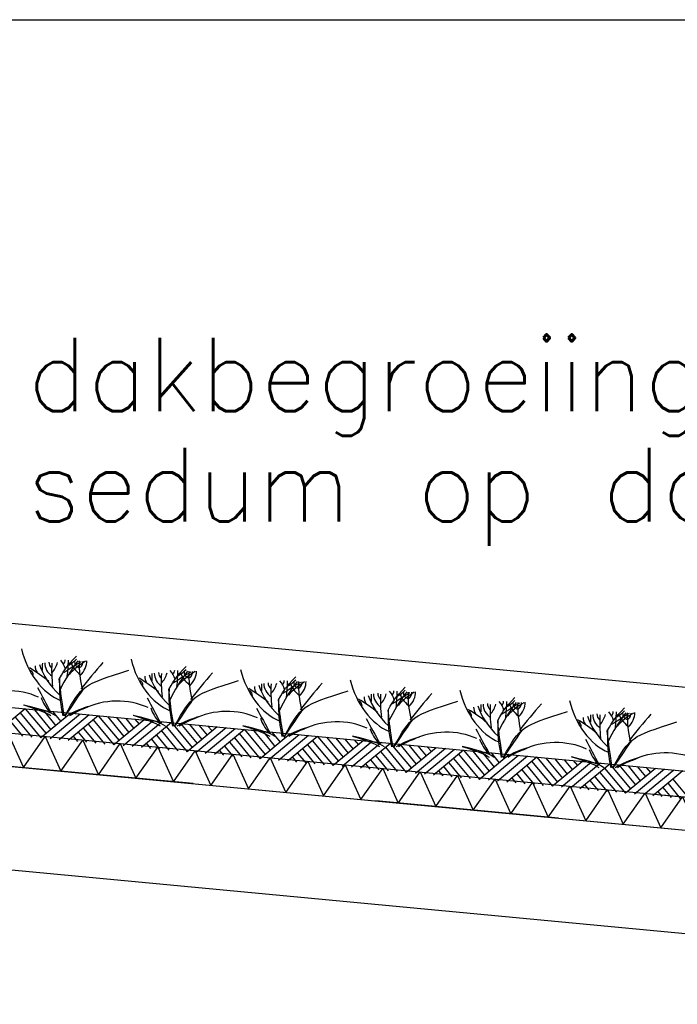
# Model space of a CAD drawing. Extents: x -18628 to 99585, y 127200 to 154480.
# Tile 6 of 59: x -6429 to -4637, y 147283 to 149965. Entities that reach past the tile are written whole.
import ezdxf
from ezdxf.enums import TextEntityAlignment as Align

# ---------------------------------------------------------------- set-up
doc = ezdxf.new("R2010")
doc.units = 0
doc.header["$LTSCALE"] = 1000
doc.header["$MEASUREMENT"] = 0
doc.linetypes.add('DASHDOT', pattern=[1, 0.5, -0.25, 0, -0.25])
doc.linetypes.add('DASHED', pattern=[0.75, 0.5, -0.25])
for name, color, linetype in [('B02', 7, 'CONTINUOUS'), ('B03', 7, 'CONTINUOUS'), ('B06', 7, 'CONTINUOUS'), ('B20', 7, 'CONTINUOUS')]:
    doc.layers.add(name, color=color, linetype=linetype)
doc.styles.add('TXT', font='txt.shx')

msp = doc.modelspace()

# ---------------------------------------------------------------- linework, layer by layer
at = {"layer": 'B02', "color": 5, "linetype": 'DASHDOT'}
msp.add_line((99585, 137916), (-15956, 148828), dxfattribs=at)
at = {"layer": 'B03', "color": 5, "linetype": 'Continuous'}
for p, q in [((58068, 142220.9), (-9164.9, 148576)), ((-6413.4, 148087.4), (-6495.2, 148019.8)), ((-6413.4, 148087.4), (-6356.6, 148019.8)), ((-6388.6, 148085), (-6343.5, 148030.6)), ((-6363.7, 148082.7), (-6330.4, 148041.4)), ((-6440.7, 148064.9), (-6395.6, 148010.4)), ((-6427.5, 148076.7), (-6370.7, 148008)), ((-6289, 148075.6), (-6370.7, 148008)), ((-6264.1, 148073.3), (-6345.8, 148005.7)), ((-6338.8, 148080.4), (-6316.2, 148053.1)), ((-6239.2, 148071), (-6320.9, 148003.3)), ((-6313.9, 148078), (-6302.1, 148064.8)), ((-6214.3, 148068.6), (-6296.1, 148001)), ((-6228.4, 148057.9), (-6171.6, 147989.2)), ((-6214.3, 148068.6), (-6157.4, 148001)), ((-6189.4, 148066.2), (-6144.4, 148011.8)), ((-6089.9, 148056.8), (-6171.6, 147989.2)), ((-6164.6, 148063.9), (-6131.3, 148022.6)), ((-6139.7, 148061.5), (-6117.1, 148034.3)), ((-6114.8, 148059.2), (-6103, 148046)), ((-6453.9, 148053), (-6420.5, 148012.7)), ((-6254.8, 148034.2), (-6221.4, 147993.9)), ((-6241.6, 148046.1), (-6196.5, 147991.6)), ((-6065, 148054.5), (-6146.7, 147986.9)), ((-6040.1, 148052.1), (-6121.8, 147984.5)), ((-6015.2, 148049.8), (-6096.9, 147982.2)), ((-6029.3, 148039.1), (-5972.5, 147970.4)), ((-6015.2, 148049.8), (-5958.3, 147982.1)), ((-5990.3, 148047.4), (-5945.3, 147993)), ((-5890.8, 148038), (-5972.5, 147970.4)), ((-5965.4, 148045.1), (-5932.2, 148003.8)), ((-5865.9, 148035.7), (-5947.6, 147968.1)), ((-5940.6, 148042.7), (-5918, 148015.5)), ((-5841, 148033.3), (-5922.7, 147965.7)), ((-5915.7, 148040.4), (-5903.9, 148027.2)), ((-5816.1, 148031), (-5897.8, 147963.4)), ((-5816.1, 148031), (-5759.2, 147963.3)), ((-5791.2, 148028.6), (-5746.1, 147974.2)), ((-6282.9, 148012.8), (-6271.2, 147998.6)), ((-6268.8, 148023.5), (-6246.3, 147996.3)), ((-6069.7, 148004.7), (-6047.2, 147977.5)), ((-6055.6, 148015.4), (-6022.3, 147975.1)), ((-6042.5, 148027.2), (-5997.4, 147972.8)), ((-5843.4, 148008.5), (-5798.3, 147954)), ((-5830.2, 148020.3), (-5773.4, 147951.6)), ((-5691.7, 148019.2), (-5773.4, 147951.6)), ((-5766.3, 148026.3), (-5733.1, 147985)), ((-5666.8, 148016.9), (-5748.5, 147949.3)), ((-5741.4, 148023.9), (-5718.9, 147996.7)), ((-5641.9, 148014.5), (-5723.6, 147946.9)), ((-5716.6, 148021.6), (-5704.7, 148008.4)), ((-5617, 148012.2), (-5698.7, 147944.6)), ((-5631.1, 148001.5), (-5574.3, 147932.8)), ((-5617, 148012.2), (-5560.1, 147944.5)), ((-5592.1, 148009.8), (-5547, 147955.4)), ((-5567.2, 148007.5), (-5533.9, 147966.2)), ((-5542.3, 148005.1), (-5519.8, 147977.9)), ((-5517.4, 148002.8), (-5505.6, 147989.6)), ((-6083.8, 147994), (-6072.1, 147979.8)), ((-5884.7, 147975.2), (-5872.9, 147961)), ((-5870.6, 147985.9), (-5848.1, 147958.7)), ((-5856.5, 147996.6), (-5823.2, 147956.3)), ((-5657.4, 147977.8), (-5624.1, 147937.5)), ((-5644.2, 147989.6), (-5599.2, 147935.2)), ((-5492.6, 148000.4), (-5574.3, 147932.8)), ((-5467.7, 147998.1), (-5549.4, 147930.5)), ((-5442.8, 147995.7), (-5524.5, 147928.1)), ((-5417.9, 147993.4), (-5499.6, 147925.8)), ((-5431.9, 147982.6), (-5375.2, 147914)), ((-5417.9, 147993.4), (-5361, 147925.7)), ((-5393, 147991), (-5347.9, 147936.5)), ((-5293.4, 147981.6), (-5375.2, 147914)), ((-5368.1, 147988.7), (-5334.8, 147947.4)), ((-5268.6, 147979.3), (-5350.3, 147911.7)), ((-5343.2, 147986.3), (-5320.7, 147959.1)), ((-5243.7, 147976.9), (-5325.4, 147909.3)), ((-5318.3, 147984), (-5306.5, 147970.8)), ((-5218.8, 147974.6), (-5300.5, 147907)), ((-5218.8, 147974.6), (-5161.9, 147906.9)), ((-5685.6, 147956.4), (-5673.8, 147942.2)), ((-5671.5, 147967.1), (-5648.9, 147939.9)), ((-5472.4, 147948.3), (-5449.8, 147921.1)), ((-5458.3, 147959), (-5424.9, 147918.7)), ((-5445.1, 147970.8), (-5400, 147916.4)), ((-5246, 147952), (-5200.9, 147897.6)), ((-5232.8, 147963.9), (-5176, 147895.2)), ((-5193.9, 147972.2), (-5148.8, 147917.7)), ((-5094.3, 147962.8), (-5176, 147895.2)), ((-5169, 147969.9), (-5135.7, 147928.6)), ((-5069.4, 147960.5), (-5151.2, 147892.9)), ((-5144.1, 147967.5), (-5121.6, 147940.3)), ((-5044.5, 147958.1), (-5126.3, 147890.5)), ((-5119.2, 147965.2), (-5107.4, 147952)), ((-5019.7, 147955.8), (-5101.4, 147888.1)), ((-5019.7, 147955.8), (-4962.8, 147888.1)), ((-4994.8, 147953.4), (-4949.7, 147898.9)), ((-4969.9, 147951.1), (-4936.6, 147909.8)), ((-4945, 147948.7), (-4922.4, 147921.5)), ((-5486.4, 147937.6), (-5474.7, 147923.4)), ((-5273.2, 147929.5), (-5250.7, 147902.3)), ((-5259.2, 147940.2), (-5225.8, 147899.9)), ((-5060.1, 147921.4), (-5026.7, 147881.1)), ((-5046.9, 147933.2), (-5001.8, 147878.8)), ((-5033.7, 147945), (-4976.9, 147876.4)), ((-4895.2, 147944), (-4976.9, 147876.4)), ((-4870.3, 147941.7), (-4952, 147874)), ((-4845.4, 147939.3), (-4927.2, 147871.7)), ((-4920.1, 147946.4), (-4908.3, 147933.2)), ((-4820.5, 147937), (-4902.3, 147869.4)), ((-4834.6, 147926.2), (-4777.8, 147857.6)), ((-4820.5, 147937), (-4763.7, 147869.3)), ((-4795.7, 147934.6), (-4750.6, 147880.1)), ((-4696.1, 147925.2), (-4777.8, 147857.6)), ((-4770.8, 147932.3), (-4737.5, 147891)), ((-4671.2, 147922.9), (-4752.9, 147855.2)), ((-4745.9, 147929.9), (-4723.3, 147902.7)), ((-4721, 147927.6), (-4709.2, 147914.4)), ((-5287.3, 147918.8), (-5275.6, 147904.6)), ((-5088.2, 147900), (-5076.5, 147885.8)), ((-5074.1, 147910.7), (-5051.6, 147883.5)), ((-4860.9, 147902.6), (-4827.6, 147862.3)), ((-4847.8, 147914.4), (-4802.7, 147860)), ((-4646.3, 147920.5), (-4728, 147852.9)), ((-4621.4, 147918.2), (-4703.2, 147850.5)), ((-4648.7, 147895.6), (-4603.6, 147841.1)), ((-4889.1, 147881.2), (-4877.4, 147867)), ((-4875, 147891.9), (-4852.5, 147864.6)), ((-4675.9, 147873.1), (-4653.4, 147845.8)), ((-4661.8, 147883.8), (-4628.5, 147843.5)), ((-4690, 147862.4), (-4678.3, 147848.2))]:
    msp.add_line(p, q, dxfattribs=at)
at = {"layer": 'B03', "color": 7, "linetype": 'Continuous'}
msp.add_line((-9176.2, 148348.3), (57981.3, 142006), dxfattribs=at)
at = {"layer": 'B03', "color": 1, "linetype": 'Continuous'}
for p, q in [((-9167.8, 148277.3), (57976.1, 141936)), ((-9176.2, 148187.7), (57971.8, 141846))]:
    msp.add_line(p, q, dxfattribs=at)
at = {"layer": 'B03', "color": 2, "linetype": 'Continuous'}
for p, q in [((-9285.6, 148198), (14647.7, 145937.7)), ((-9285.6, 147916.8), (14621.4, 145659))]:
    msp.add_line(p, q, dxfattribs=at)
at = {"layer": 'B03', "color": 34, "linetype": 'DASHED'}
msp.add_line((-7696, 148138.3), (-4274.3, 147815.2), dxfattribs=at)
at = {"layer": 'B03', "color": 5, "linetype": 'Continuous'}
for points in [[(-6520.4, 147936.9), (-6460.9, 148021.7), (-6418.3, 147927.2)], [(-6418.3, 147927.2), (-6358.8, 148012), (-6316.2, 147917.6)], [(-6316.2, 147917.6), (-6256.6, 148002.4), (-6214, 147908)], [(-6214, 147908), (-6154.5, 147992.7), (-6111.9, 147898.3)], [(-6111.9, 147898.3), (-6052.3, 147983.1), (-6009.7, 147888.6)], [(-6009.7, 147888.6), (-5950.2, 147973.4), (-5907.6, 147879)], [(-5907.6, 147879), (-5848, 147963.8), (-5805.4, 147869.4)], [(-5805.4, 147869.4), (-5745.9, 147954.1), (-5703.3, 147859.7)], [(-5703.3, 147859.7), (-5643.7, 147944.5), (-5601.1, 147850.1)], [(-5601.1, 147850.1), (-5541.6, 147934.8), (-5499, 147840.4)], [(-5499, 147840.4), (-5439.4, 147925.2), (-5396.8, 147830.8)], [(-5396.8, 147830.8), (-5337.3, 147915.5), (-5294.7, 147821.1)], [(-5294.7, 147821.1), (-5235.2, 147905.9), (-5192.6, 147811.5)], [(-5192.6, 147811.5), (-5133, 147896.2), (-5090.4, 147801.8)], [(-5090.4, 147801.8), (-5030.9, 147886.6), (-4988.3, 147792.2)], [(-4988.3, 147792.2), (-4928.7, 147877), (-4886.1, 147782.5)], [(-4886.1, 147782.5), (-4826.6, 147867.3), (-4784, 147772.9)], [(-4784, 147772.9), (-4724.4, 147857.7), (-4681.8, 147763.2)], [(-4681.8, 147763.2), (-4622.3, 147848), (-4579.7, 147753.6)]]:
    msp.add_lwpolyline(points, dxfattribs=at)
for centre, major_axis, ratio, start_param, end_param in [((-6267.1, 148321.4), (0, 221.9), 0.744818, 1.89324, 2.833024), ((-5574, 147985.1), (780.2, 0), 0.660641, 2.672959, 2.83724), ((-6408.8, 148184.8), (106.3, 0), 0.660641, 0.168666, 0.523639), ((-6336.9, 148220.3), (32.1, 0), 0.660641, 5.702662, 6.319964), ((-7226.3, 148224.6), (930.5, 0), 0.660641, 6.203932, 6.276051), ((-6422.9, 148291.6), (182, 0), 0.660641, 5.494245, 5.671447), ((-6111.2, 148112.6), (209.9, 0), 0.660641, 2.289302, 2.622785), ((-6251.4, 148214.7), (27.8, 0), 0.660641, 3.052601, 4.146823), ((-5634.8, 148208.9), (631.5, 0), 0.660641, 3.120153, 3.307181), ((-6352.6, 148217.8), (107, 0), 0.660641, 5.689062, 6.294216), ((-6299.6, 148216.5), (43.8, 0), 0.660641, 5.674398, 6.301457), ((-5968.4, 148293.2), (0, 221.9), 0.744818, 1.89324, 2.833024), ((-6742, 147950.8), (506.6, 0), 0.660641, 0.68343, 0.834515), ((-6416.7, 148180.9), (25, 0), 0.660641, 6.250795, 7.087454), ((-6320.1, 148203.8), (66.2, 0), 0.660641, 3.115421, 3.534564), ((-6033, 148258), (349.9, 0), 0.660641, 3.359516, 3.751905), ((4565.7, 148169), (10932.7, 0), 0.660641, 3.135652, 3.138449), ((-6278.2, 148211.9), (82.2, 0), 0.660641, 3.127227, 3.861374), ((-6304.9, 148214.2), (43.9, 0), 0.660641, 3.11489, 3.740647), ((-5469.6, 148193.3), (871.9, 0), 0.660641, 3.10941, 3.218759), ((-6460, 148229.2), (136.6, 0), 0.660641, 5.766599, 6.106268), ((-5508.6, 147662.3), (1125.8, 0), 0.660641, 2.302834, 2.361653), ((-6160.1, 148235.2), (133, 0), 0.660641, 3.3755, 3.801171), ((-4593.8, 147590.6), (1864.2, 0), 0.660641, 2.611038, 2.678375), ((-5275.3, 147956.9), (780.2, 0), 0.660641, 2.672959, 2.83724), ((-6110.1, 148156.6), (106.3, 0), 0.660641, 0.168666, 0.523639), ((-6038.3, 148192.1), (32.1, 0), 0.660641, 5.702662, 6.319964), ((-6927.7, 148196.5), (930.5, 0), 0.660641, 6.203932, 6.276051), ((-6124.2, 148263.4), (182, 0), 0.660641, 5.494245, 5.671447), ((-5812.6, 148084.5), (209.9, 0), 0.660641, 2.289302, 2.622785), ((-5336.1, 148180.7), (631.5, 0), 0.660641, 3.120153, 3.307181), ((-6053.9, 148189.6), (107, 0), 0.660641, 5.689062, 6.294216), ((-6001, 148188.3), (43.8, 0), 0.660641, 5.674398, 6.301457), ((-5669.7, 148265), (0, 221.9), 0.744818, 1.89324, 2.833024), ((-6443.3, 147922.6), (506.6, 0), 0.660641, 0.68343, 0.834515), ((-6118, 148152.7), (25, 0), 0.660641, 6.250795, 7.087454), ((-6021.4, 148175.6), (66.2, 0), 0.660641, 3.115421, 3.534564), ((-5734.3, 148229.8), (349.9, 0), 0.660641, 3.359516, 3.751905), ((4864.4, 148140.8), (10932.7, 0), 0.660641, 3.135652, 3.138449), ((-5979.5, 148183.7), (82.2, 0), 0.660641, 3.127227, 3.861374), ((-6006.2, 148186), (43.9, 0), 0.660641, 3.11489, 3.740647), ((-5170.9, 148165.1), (871.9, 0), 0.660641, 3.10941, 3.218759), ((-6161.4, 148201), (136.6, 0), 0.660641, 5.766599, 6.106268), ((-5209.9, 147634.1), (1125.8, 0), 0.660641, 2.302834, 2.361653), ((-5861.4, 148207), (133, 0), 0.660641, 3.3755, 3.801171), ((-5952.8, 148186.5), (27.8, 0), 0.660641, 3.052601, 4.146823), ((-4295.1, 147562.4), (1864.2, 0), 0.660641, 2.611038, 2.678375), ((-5811.5, 148128.4), (106.3, 0), 0.660641, 0.168666, 0.523639), ((-5739.6, 148163.9), (32.1, 0), 0.660641, 5.702662, 6.319964), ((-6629, 148168.3), (930.5, 0), 0.660641, 6.203932, 6.276051), ((-5825.5, 148235.2), (182, 0), 0.660641, 5.494245, 5.671447), ((-5755.2, 148161.4), (107, 0), 0.660641, 5.689062, 6.294216), ((-5371, 148236.8), (0, 221.9), 0.744818, 1.89324, 2.833024), ((-6461.1, 148041.1), (144.6, 0), 0.660641, 0.95331, 2.235111), ((2648, 150232.5), (9564.7, 0), 0.660641, 3.478125, 3.489628), ((-6144.6, 147894.4), (506.6, 0), 0.660641, 0.68343, 0.834515), ((-5819.3, 148124.5), (25, 0), 0.660641, 6.250795, 7.087454), ((-5722.7, 148147.4), (66.2, 0), 0.660641, 3.115421, 3.534564), ((-5435.6, 148201.6), (349.9, 0), 0.660641, 3.359516, 3.751905), ((5163.1, 148112.6), (10932.7, 0), 0.660641, 3.135652, 3.138449), ((-5680.9, 148155.5), (82.2, 0), 0.660641, 3.127227, 3.861374), ((-5707.6, 148157.8), (43.9, 0), 0.660641, 3.11489, 3.740647), ((-4872.2, 148136.9), (871.9, 0), 0.660641, 3.10941, 3.218759), ((-5862.7, 148172.8), (136.6, 0), 0.660641, 5.766599, 6.106268), ((-4976.6, 147928.7), (780.2, 0), 0.660641, 2.672959, 2.83724), ((-4911.3, 147605.9), (1125.8, 0), 0.660641, 2.302834, 2.361653), ((-5513.9, 148056.3), (209.9, 0), 0.660641, 2.289302, 2.622785), ((-5562.7, 148178.8), (133, 0), 0.660641, 3.3755, 3.801171), ((-5654.1, 148158.3), (27.8, 0), 0.660641, 3.052601, 4.146823), ((-5037.5, 148152.5), (631.5, 0), 0.660641, 3.120153, 3.307181), ((-5702.3, 148160.1), (43.8, 0), 0.660641, 5.674398, 6.301457), ((-3996.4, 147534.2), (1864.2, 0), 0.660641, 2.611038, 2.678375), ((-5512.8, 148100.2), (106.3, 0), 0.660641, 0.168666, 0.523639), ((-5440.9, 148135.7), (32.1, 0), 0.660641, 5.702662, 6.319964), ((-6330.3, 148140), (930.5, 0), 0.660641, 6.203932, 6.276051), ((-5526.9, 148207), (182, 0), 0.660641, 5.494245, 5.671447), ((-5072.4, 148208.6), (0, 221.9), 0.744818, 1.89324, 2.833024), ((-6147.6, 148152.7), (228.6, 0), 0.660641, 3.374473, 3.651764), ((-6162.5, 148012.9), (144.6, 0), 0.660641, 0.95331, 2.235111), ((2946.6, 150204.3), (9564.7, 0), 0.660641, 3.478125, 3.489628), ((-5845.9, 147866.2), (506.6, 0), 0.660641, 0.68343, 0.834515), ((-5424.1, 148119.2), (66.2, 0), 0.660641, 3.115421, 3.534564), ((-5137, 148173.4), (349.9, 0), 0.660641, 3.359516, 3.751905), ((5461.7, 148084.4), (10932.7, 0), 0.660641, 3.135652, 3.138449), ((-5382.2, 148127.3), (82.2, 0), 0.660641, 3.127227, 3.861374), ((-5408.9, 148129.6), (43.9, 0), 0.660641, 3.11489, 3.740647), ((-4573.6, 148108.7), (871.9, 0), 0.660641, 3.10941, 3.218759), ((-5564, 148144.6), (136.6, 0), 0.660641, 5.766599, 6.106268), ((-4677.9, 147900.5), (780.2, 0), 0.660641, 2.672959, 2.83724), ((-4612.6, 147577.7), (1125.8, 0), 0.660641, 2.302834, 2.361653), ((-5215.2, 148028), (209.9, 0), 0.660641, 2.289302, 2.622785), ((-5264.1, 148150.6), (133, 0), 0.660641, 3.3755, 3.801171), ((-5355.4, 148130.1), (27.8, 0), 0.660641, 3.052601, 4.146823), ((-4738.8, 148124.3), (631.5, 0), 0.660641, 3.120153, 3.307181), ((-5456.6, 148133.2), (107, 0), 0.660641, 5.689062, 6.294216), ((-5403.6, 148131.9), (43.8, 0), 0.660641, 5.674398, 6.301457), ((-3697.7, 147506), (1864.2, 0), 0.660641, 2.611038, 2.678375), ((-5228.2, 148178.8), (182, 0), 0.660641, 5.494245, 5.671447), ((-4773.7, 148180.4), (0, 221.9), 0.744818, 1.89324, 2.833024), ((-6154.6, 147966.6), (210.8, 0), 0.660641, 1.96762, 2.325094), ((-6163.9, 147983.1), (181.9, 0), 0.660641, 2.065597, 2.35593), ((-5849, 148124.6), (228.6, 0), 0.660641, 3.374473, 3.651764), ((-5863.8, 147984.7), (144.6, 0), 0.660641, 0.95331, 2.235111), ((3245.3, 150176.1), (9564.7, 0), 0.660641, 3.478125, 3.489628), ((-5520.6, 148096.3), (25, 0), 0.660641, 6.250795, 7.087454), ((-5547.3, 147838), (506.6, 0), 0.660641, 0.68343, 0.834515), ((-5125.4, 148091), (66.2, 0), 0.660641, 3.115421, 3.534564), ((-4838.3, 148145.2), (349.9, 0), 0.660641, 3.359516, 3.751905), ((5760.4, 148056.2), (10932.7, 0), 0.660641, 3.135652, 3.138449), ((-5083.5, 148099.1), (82.2, 0), 0.660641, 3.127227, 3.861374), ((-5110.2, 148101.4), (43.9, 0), 0.660641, 3.11489, 3.740647), ((-4274.9, 148080.5), (871.9, 0), 0.660641, 3.10941, 3.218759), ((-5265.3, 148116.4), (136.6, 0), 0.660641, 5.766599, 6.106268), ((-4379.3, 147872.2), (780.2, 0), 0.660641, 2.672959, 2.83724), ((-5214.1, 148072), (106.3, 0), 0.660641, 0.168666, 0.523639), ((-5142.3, 148107.5), (32.1, 0), 0.660641, 5.702662, 6.319964), ((-4313.9, 147549.5), (1125.8, 0), 0.660641, 2.302834, 2.361653), ((-6031.7, 148111.8), (930.5, 0), 0.660641, 6.203932, 6.276051), ((-4916.6, 147999.8), (209.9, 0), 0.660641, 2.289302, 2.622785), ((-4965.4, 148122.4), (133, 0), 0.660641, 3.3755, 3.801171), ((-5056.8, 148101.9), (27.8, 0), 0.660641, 3.052601, 4.146823), ((-4440.1, 148096.1), (631.5, 0), 0.660641, 3.120153, 3.307181), ((-5157.9, 148105), (107, 0), 0.660641, 5.689062, 6.294216), ((-5104.9, 148103.7), (43.8, 0), 0.660641, 5.674398, 6.301457), ((-3399.1, 147477.8), (1864.2, 0), 0.660641, 2.611038, 2.678375), ((-4929.5, 148150.6), (182, 0), 0.660641, 5.494245, 5.671447), ((-5855.9, 147938.4), (210.8, 0), 0.660641, 1.96762, 2.325094), ((-5865.3, 147954.9), (181.9, 0), 0.660641, 2.065597, 2.35593), ((-5550.3, 148096.4), (228.6, 0), 0.660641, 3.374473, 3.651764), ((-5565.1, 147956.5), (144.6, 0), 0.660641, 0.95331, 2.235111), ((3544, 150147.9), (9564.7, 0), 0.660641, 3.478125, 3.489628), ((-5222, 148068.1), (25, 0), 0.660641, 6.250795, 7.087454), ((-5248.6, 147809.8), (506.6, 0), 0.660641, 0.68343, 0.834515), ((-4826.7, 148062.8), (66.2, 0), 0.660641, 3.115421, 3.534564), ((-4539.6, 148117), (349.9, 0), 0.660641, 3.359516, 3.751905), ((6059.1, 148028), (10932.7, 0), 0.660641, 3.135652, 3.138449), ((-4784.8, 148070.9), (82.2, 0), 0.660641, 3.127227, 3.861374), ((-4811.6, 148073.2), (43.9, 0), 0.660641, 3.11489, 3.740647), ((-3976.2, 148052.3), (871.9, 0), 0.660641, 3.10941, 3.218759), ((-4966.7, 148088.2), (136.6, 0), 0.660641, 5.766599, 6.106268), ((-4080.6, 147844), (780.2, 0), 0.660641, 2.672959, 2.83724), ((-4915.4, 148043.7), (106.3, 0), 0.660641, 0.168666, 0.523639), ((-4843.6, 148079.3), (32.1, 0), 0.660641, 5.702662, 6.319964), ((-4015.2, 147521.3), (1125.8, 0), 0.660641, 2.302834, 2.361653), ((-5733, 148083.6), (930.5, 0), 0.660641, 6.203932, 6.276051), ((-4617.9, 147971.6), (209.9, 0), 0.660641, 2.289302, 2.622785), ((-4666.7, 148094.1), (133, 0), 0.660641, 3.3755, 3.801171), ((-4758.1, 148073.7), (27.8, 0), 0.660641, 3.052601, 4.146823), ((-4141.4, 148067.9), (631.5, 0), 0.660641, 3.120153, 3.307181), ((-4859.2, 148076.8), (107, 0), 0.660641, 5.689062, 6.294216), ((-4806.3, 148075.5), (43.8, 0), 0.660641, 5.674398, 6.301457), ((-3100.4, 147449.6), (1864.2, 0), 0.660641, 2.611038, 2.678375), ((-5557.3, 147910.2), (210.8, 0), 0.660641, 1.96762, 2.325094), ((-5566.6, 147926.7), (181.9, 0), 0.660641, 2.065597, 2.35593), ((-5251.6, 148068.1), (228.6, 0), 0.660641, 3.374473, 3.651764), ((-5266.5, 147928.3), (144.6, 0), 0.660641, 0.95331, 2.235111), ((3842.7, 150119.7), (9564.7, 0), 0.660641, 3.478125, 3.489628), ((-4923.3, 148039.9), (25, 0), 0.660641, 6.250795, 7.087454), ((-5258.6, 147882), (210.8, 0), 0.660641, 1.96762, 2.325094), ((-5267.9, 147898.5), (181.9, 0), 0.660641, 2.065597, 2.35593), ((-4952.9, 148039.9), (228.6, 0), 0.660641, 3.374473, 3.651764), ((-4967.8, 147900), (144.6, 0), 0.660641, 0.95331, 2.235111), ((4141.3, 150091.4), (9564.7, 0), 0.660641, 3.478125, 3.489628), ((-4959.9, 147853.8), (210.8, 0), 0.660641, 1.96762, 2.325094), ((-4969.2, 147870.3), (181.9, 0), 0.660641, 2.065597, 2.35593), ((-4654.3, 148011.7), (228.6, 0), 0.660641, 3.374473, 3.651764), ((-4661.3, 147825.6), (210.8, 0), 0.660641, 1.96762, 2.325094), ((-4670.6, 147842.1), (181.9, 0), 0.660641, 2.065597, 2.35593), ((-4669.1, 147871.8), (144.6, 0), 0.660641, 0.95331, 2.235111)]:
    msp.add_ellipse(centre, major_axis=major_axis, ratio=ratio, start_param=start_param, end_param=end_param, dxfattribs=at)
for points in [[(-6320.7, 148168.3), (-6302.4, 148200.1), (-6302.4, 148200.1), (-6273.8, 148231.1)], [(-6304.6, 148069.5), (-6257.6, 148152.6), (-6257.6, 148152.6), (-6130.9, 148192.6)], [(-6022, 148140.1), (-6003.7, 148171.9), (-6003.7, 148171.9), (-5975.2, 148202.9)], [(-6307.2, 148068.8), (-6315.9, 148123.2), (-6315.9, 148123.2), (-6320.7, 148168.3)], [(-6310.2, 148068.1), (-6319.7, 148120.1), (-6319.7, 148120.8), (-6319.4, 148169.8)], [(-6005.9, 148041.4), (-5958.9, 148124.4), (-5958.9, 148124.4), (-5832.2, 148164.5)], [(-5723.4, 148111.9), (-5705.1, 148143.7), (-5705.1, 148143.7), (-5676.5, 148174.7)], [(-6304.3, 148068.1), (-6256.4, 148138.6), (-6256.3, 148138.7), (-6253.8, 148141.7)], [(-6008.5, 148040.6), (-6017.2, 148095), (-6017.2, 148095), (-6022, 148140.1)], [(-6011.6, 148039.9), (-6021.1, 148091.9), (-6021.1, 148092.6), (-6020.7, 148141.6)], [(-5707.3, 148013.2), (-5660.3, 148096.2), (-5660.3, 148096.2), (-5533.6, 148136.3)], [(-5424.7, 148083.7), (-5406.4, 148115.5), (-5406.4, 148115.5), (-5377.8, 148146.5)], [(-6005.6, 148039.9), (-5957.8, 148110.4), (-5957.6, 148110.5), (-5955.2, 148113.5)], [(-5709.9, 148012.4), (-5718.5, 148066.8), (-5718.5, 148066.8), (-5723.4, 148111.9)], [(-5712.9, 148011.7), (-5722.4, 148063.7), (-5722.4, 148064.4), (-5722.1, 148113.4)], [(-5126, 148055.5), (-5107.7, 148087.3), (-5107.7, 148087.3), (-5079.1, 148118.3)], [(-6330.2, 148068.1), (-6347.3, 148079.7), (-6358.7, 148082.6), (-6417.9, 148097.8)], [(-6343.3, 148068.1), (-6358.9, 148078), (-6370.8, 148081.9), (-6416.6, 148097)], [(-5706.9, 148011.7), (-5659.1, 148082.2), (-5659, 148082.3), (-5656.5, 148085.3)], [(-5411.2, 147984.2), (-5419.8, 148038.6), (-5419.8, 148038.6), (-5424.7, 148083.7)], [(-5414.2, 147983.5), (-5423.7, 148035.5), (-5423.7, 148036.2), (-5423.4, 148085.2)], [(-5408.6, 147985), (-5361.6, 148068), (-5361.6, 148068), (-5234.9, 148108)], [(-4827.3, 148027.2), (-4809.1, 148059), (-4809.1, 148059), (-4780.5, 148090)], [(-6031.6, 148039.9), (-6048.6, 148051.5), (-6060.1, 148054.4), (-6119.2, 148069.6)], [(-6044.6, 148039.9), (-6060.3, 148049.8), (-6072.1, 148053.7), (-6118, 148068.9)], [(-5408.2, 147983.5), (-5360.4, 148054), (-5360.3, 148054.1), (-5357.8, 148057.1)], [(-5112.5, 147956), (-5121.2, 148010.4), (-5121.2, 148010.4), (-5126, 148055.5)], [(-5115.5, 147955.3), (-5125.1, 148007.3), (-5125, 148008), (-5124.7, 148057)], [(-5109.9, 147956.7), (-5062.9, 148039.8), (-5062.9, 148039.8), (-4936.2, 148079.8)], [(-5732.9, 148011.7), (-5749.9, 148023.3), (-5761.4, 148026.2), (-5820.6, 148041.4)], [(-5745.9, 148011.7), (-5761.6, 148021.6), (-5773.4, 148025.5), (-5819.3, 148040.6)], [(-5109.6, 147955.3), (-5061.7, 148025.8), (-5061.6, 148025.9), (-5059.1, 148028.9)], [(-4816.9, 147927), (-4826.4, 147979.1), (-4826.4, 147979.8), (-4826, 148028.8)], [(-4811.3, 147928.5), (-4764.2, 148011.5), (-4764.2, 148011.5), (-4637.6, 148051.6)], [(-5434.2, 147983.5), (-5451.3, 147995.1), (-5462.7, 147998), (-5521.9, 148013.2)], [(-5447.3, 147983.5), (-5462.9, 147993.4), (-5474.7, 147997.3), (-5520.6, 148012.4)], [(-4813.8, 147927.8), (-4822.5, 147982.2), (-4822.5, 147982.2), (-4827.3, 148027.2)], [(-5135.6, 147955.3), (-5152.6, 147966.9), (-5164, 147969.8), (-5223.2, 147985)], [(-5148.6, 147955.3), (-5164.3, 147965.2), (-5176.1, 147969.1), (-5221.9, 147984.2)], [(-4810.9, 147927), (-4763.1, 147997.6), (-4762.9, 147997.7), (-4760.5, 148000.7)], [(-4836.9, 147927), (-4853.9, 147938.7), (-4865.4, 147941.6), (-4924.6, 147956.8)], [(-4849.9, 147927), (-4865.6, 147937), (-4877.4, 147940.9), (-4923.3, 147956)]]:
    msp.add_open_spline(points, degree=3, dxfattribs=at)
at = {"layer": 'B20', "color": 1, "linetype": 'Continuous'}
msp.add_line((-7360.5, 149964.7), (-160.5, 149964.7), dxfattribs=at)

# ---------------------------------------------------------------- texts
at = {"layer": 'B06', "color": 7, "linetype": 'Continuous', "style": 'TXT'}
for s, p in [('dakbegroeiing schuin dakvlak:', (-6407.1, 149098)), ('sedum op dakbedekking', (-6407.1, 148798))]:
    msp.add_text(s, height=200, dxfattribs=at).set_placement(p, align=Align.TOP_LEFT)

doc.saveas('drawing.dxf')
